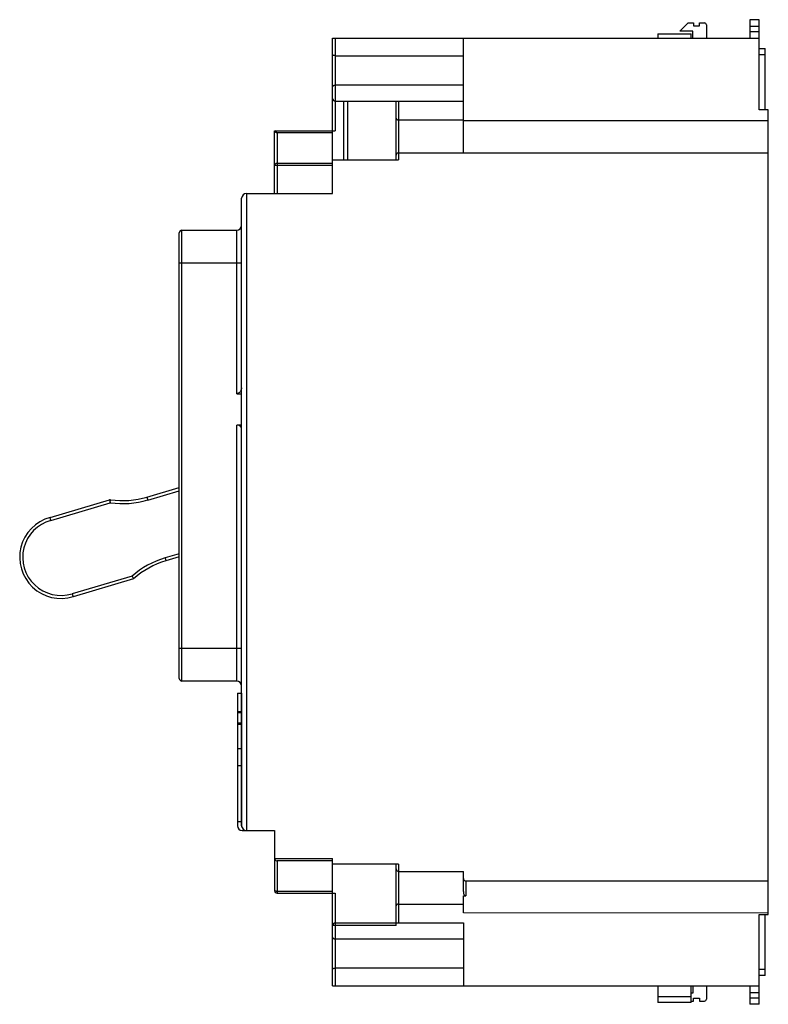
# Model space of a CAD drawing. Header units: millimetres. Extents: x 18 to 140, y 29 to 190.
import ezdxf

# ---------------------------------------------------------------- set-up
doc = ezdxf.new("R2010")
doc.units = ezdxf.units.MM
doc.header["$LTSCALE"] = 14.278233
doc.layers.get('0').update_dxf_attribs({"linetype": 'CONTINUOUS'})

msp = doc.modelspace()

# ---------------------------------------------------------------- linework, layer by layer
at = {"color": 7, "linetype": 'Continuous'}
for p, q in [((125.57, 188.23), (126.9, 189.56)), ((126.9, 189.56), (127.8, 189.56)), ((127.8, 189.56), (127.8, 189.06)), ((127.8, 189.06), (128.8, 189.06)), ((128.8, 189.06), (128.8, 189.56)), ((128.8, 189.56), (129.6, 189.56)), ((129.9, 189.26), (129.9, 187.06)), ((138.54, 190.08), (137.04, 190.08)), ((137.04, 190.07), (137.04, 187.06)), ((137.04, 189.04), (138.54, 189.04)), ((138.54, 175.35), (138.54, 190.07)), ((68.74, 161.66), (68.74, 187.06)), ((68.74, 187.06), (138.54, 187.06)), ((69.14, 187.06), (69.14, 171.88)), ((90.14, 168.31), (90.14, 187.06)), ((121.96, 187.79), (121.96, 187.06)), ((121.96, 187.79), (127.41, 187.79)), ((127.7, 188.23), (125.57, 188.23)), ((127.41, 187.06), (127.41, 187.79)), ((127.7, 187.06), (127.7, 188.23)), ((138.54, 188.07), (137.04, 188.07)), ((138.54, 185.34), (139.54, 185.34)), ((139.54, 175.35), (139.54, 185.34)), ((69.14, 184.19), (90.14, 184.19)), ((139.54, 184.34), (138.54, 184.34)), ((90.14, 179.39), (69.14, 179.39)), ((69.14, 176.76), (90.14, 176.76)), ((70.57, 167.16), (70.57, 176.76)), ((71.16, 176.76), (71.16, 167.16)), ((79.14, 167.16), (79.14, 176.76)), ((79.54, 176.76), (79.54, 167.16)), ((140.04, 175.35), (138.54, 175.35)), ((139.54, 175.37), (140.04, 175.37)), ((140.04, 43.66), (140.04, 175.35)), ((79.54, 173.67), (90.14, 173.67)), ((90.14, 173.56), (140.04, 173.56)), ((59.24, 161.66), (59.24, 171.88)), ((59.24, 171.88), (69.14, 171.88)), ((59.64, 171.55), (59.64, 161.66)), ((68.74, 171.55), (59.64, 171.55)), ((79.19, 168.11), (79.14, 167.92)), ((79.54, 168.32), (140.04, 168.31)), ((68.74, 166.22), (59.24, 166.22)), ((59.64, 166.61), (68.74, 166.61)), ((68.74, 167.16), (79.54, 167.16)), ((54.64, 161.66), (54.64, 57.38)), ((54.64, 161.66), (68.74, 161.66)), ((53.84, 58.18), (53.84, 160.86)), ((43.64, 82.26), (43.64, 155.22)), ((44.04, 81.86), (44.04, 155.62)), ((44.04, 155.62), (53.04, 155.62)), ((53.04, 128.88), (53.04, 155.62)), ((53.84, 150.23), (43.64, 150.23)), ((53.04, 128.88), (53.84, 128.88)), ((53.04, 81.86), (53.04, 123.75)), ((53.84, 123.75), (53.04, 123.75)), ((38.35, 111.96), (43.64, 113.53)), ((38.49, 111.48), (43.64, 113.01)), ((22.48, 108.63), (32.23, 111.51)), ((32.23, 111.51), (32.35, 111.03)), ((32.35, 111.03), (32.4, 111.52)), ((38.35, 111.96), (38.49, 111.48)), ((22.61, 108.14), (32.35, 111.03)), ((22.61, 108.14), (22.48, 108.63)), ((43.64, 102.7), (41.3, 102.01)), ((41.3, 102.01), (41.44, 101.53)), ((43.64, 102.18), (41.44, 101.53)), ((35.9, 99.04), (26.11, 96.14)), ((36.15, 98.6), (26.26, 95.66)), ((35.9, 99.04), (36.15, 98.6)), ((26.11, 96.14), (26.26, 95.66)), ((43.64, 87.25), (53.84, 87.25)), ((53.04, 81.86), (44.04, 81.86)), ((53.14, 79.88), (53.88, 79.88)), ((53.14, 79.88), (53.14, 58.18)), ((53.88, 57.93), (53.88, 79.88)), ((53.14, 76.86), (53.84, 76.86)), ((53.84, 76.66), (53.14, 76.66)), ((53.14, 75), (53.84, 75)), ((53.14, 74.8), (53.84, 74.8)), ((53.14, 70.81), (53.84, 70.81)), ((53.84, 67.96), (53.14, 67.96)), ((53.14, 58.86), (53.84, 58.86)), ((53.94, 57.38), (59.24, 57.38)), ((59.24, 57.38), (59.24, 47.56)), ((59.24, 52.81), (68.74, 52.81)), ((68.74, 52.42), (59.64, 52.42)), ((59.64, 52.42), (59.64, 47.16)), ((68.74, 31.98), (68.74, 52.81)), ((79.54, 51.88), (68.74, 51.88)), ((79.14, 41.88), (79.14, 51.88)), ((79.54, 51.88), (79.54, 42.28)), ((79.14, 51.12), (79.19, 50.93)), ((79.54, 50.72), (90.14, 50.72)), ((90.14, 47.4), (90.14, 50.72)), ((90.54, 49.15), (140.04, 49.15)), ((90.54, 49.15), (90.54, 46.7)), ((59.64, 47.49), (68.74, 47.49)), ((59.64, 47.16), (69.14, 47.16)), ((69.14, 47.16), (69.14, 31.98)), ((79.54, 45.37), (90.14, 45.37)), ((90.14, 46.7), (90.54, 46.7)), ((90.14, 43.91), (90.14, 46.7)), ((140.04, 43.9), (90.14, 43.91)), ((138.54, 43.66), (140.04, 43.66)), ((138.54, 28.96), (138.54, 43.66)), ((139.54, 33.7), (139.54, 43.66)), ((69.14, 42.28), (90.14, 42.28)), ((90.14, 42.28), (90.14, 31.98)), ((79.14, 41.88), (68.74, 41.88)), ((69.14, 39.65), (90.14, 39.65)), ((90.14, 34.85), (69.14, 34.85)), ((138.54, 34.7), (139.54, 34.7)), ((139.54, 33.7), (138.54, 33.7)), ((68.74, 31.98), (138.54, 31.98)), ((121.96, 31.98), (121.96, 29.23)), ((127.41, 29.23), (127.41, 31.98)), ((127.7, 30.81), (127.41, 30.81)), ((127.7, 31.98), (127.7, 30.81)), ((129.9, 31.98), (129.9, 29.78)), ((137.04, 31.98), (137.04, 28.96)), ((137.04, 30.91), (138.54, 30.91)), ((121.96, 30.23), (127.41, 30.23)), ((127.41, 29.23), (121.96, 29.23)), ((127.41, 29.48), (127.8, 29.48)), ((127.8, 29.98), (128.8, 29.98)), ((127.8, 29.48), (127.8, 29.98)), ((128.8, 29.98), (128.8, 29.48)), ((128.8, 29.48), (129.6, 29.48)), ((138.54, 29.94), (137.04, 29.94)), ((138.54, 28.96), (137.04, 28.96))]:
    msp.add_line(p, q, dxfattribs=at)
for centre, radius, start, end in [((129.6, 189.26), 0.3, 0, 90), ((69.14, 177.16), 0.4, 180, 270), ((59.44, 171.68), 0.2, 90, 180), ((54.64, 160.86), 0.8, 90, 180), ((53.04, 156.42), 0.8, 269.9991, 359.9967), ((44.04, 155.22), 0.4, 90, 180), ((32.35, 111.13), 0.4, 81.83, 106.5), ((34.39, 125.35), 14.46, 261.9172, 286.5), ((34.39, 125.35), 13.96, 261.83, 286.5), ((24.27, 102.12), 6.75, 105.3476, 287.1137), ((24.27, 102.12), 6.25, 105.363, 287.1294), ((45.41, 88.14), 14.46, 106.5, 131.0779), ((45.41, 88.14), 13.96, 106.5, 131.5212), ((44.04, 82.26), 0.4, 180, 270), ((53.04, 81.06), 0.8, 0.0011, 89.9987), ((53.94, 58.18), 0.8, 180, 270), ((54.64, 58.18), 0.8, 180, 270), ((59.64, 52.86), 0.402, 180.002, 185.9291), ((90.54, 49.55), 0.4, 179.9681, 269.9901), ((59.64, 47.56), 0.4, 180, 270), ((69.14, 41.88), 0.4, 90, 180), ((129.6, 29.78), 0.3, 270, 360)]:
    msp.add_arc(centre, radius, start, end, dxfattribs=at)
msp.add_ellipse((53.04, 123.15), major_axis=(0.8, 0), ratio=0.753554, start_param=0, end_param=1.570796, dxfattribs=at)
for points, knots in [([(69.14, 184.19), (69.09, 184.19), (68.99, 184.2), (68.88, 184.23), (68.81, 184.26), (68.76, 184.29), (68.74, 184.32), (68.74, 184.34)], [0, 0, 0, 0, 0.35082, 0.648214, 0.766629, 0.86322, 1, 1, 1, 1]), ([(68.74, 179.12), (68.74, 179.16), (68.76, 179.23), (68.85, 179.31), (68.98, 179.38), (69.09, 179.39), (69.14, 179.39)], [0, 0, 0, 0, 0.18347, 0.404619, 0.679784, 1, 1, 1, 1]), ([(79.14, 173.94), (79.14, 173.91), (79.16, 173.84), (79.25, 173.75), (79.38, 173.69), (79.48, 173.67), (79.54, 173.67)], [0, 0, 0, 0, 0.18552, 0.407235, 0.681354, 1, 1, 1, 1]), ([(59.25, 171.68), (59.25, 171.73), (59.29, 171.83), (59.39, 171.88), (59.44, 171.88)], [0, 0, 0, 0, 0.472135, 1, 1, 1, 1]), ([(59.31, 171.68), (59.3, 171.68), (59.28, 171.68), (59.25, 171.69), (59.25, 171.68)], [0, 0, 0, 0, 0.644381, 1, 1, 1, 1]), ([(59.64, 171.55), (59.58, 171.58), (59.47, 171.62), (59.36, 171.66), (59.31, 171.68)], [0, 0, 0, 0, 0.563567, 1, 1, 1, 1]), ([(59.46, 171.87), (59.45, 171.87), (59.45, 171.88), (59.45, 171.88), (59.44, 171.88)], [0, 0, 0, 0, 0.663472, 1, 1, 1, 1]), ([(59.64, 171.55), (59.61, 171.61), (59.56, 171.71), (59.49, 171.81), (59.47, 171.86), (59.46, 171.87)], [0, 0, 0, 0, 0.614161, 0.848966, 1, 1, 1, 1]), ([(79.54, 168.32), (79.47, 168.32), (79.32, 168.27), (79.23, 168.17), (79.19, 168.11)], [0, 0, 0, 0, 0.539381, 1, 1, 1, 1]), ([(59.24, 166.22), (59.24, 166.32), (59.33, 166.53), (59.54, 166.61), (59.64, 166.61)], [0, 0, 0, 0, 0.49727, 1, 1, 1, 1]), ([(53.84, 129.82), (53.84, 129.73), (53.79, 129.53), (53.67, 129.31), (53.53, 129.13), (53.4, 129.01), (53.24, 128.91), (53.11, 128.88), (53.04, 128.88)], [0, 0, 0, 0, 0.206128, 0.443634, 0.573185, 0.709292, 0.851955, 1, 1, 1, 1]), ([(59.24, 52.81), (59.25, 52.76), (59.28, 52.67), (59.34, 52.59), (59.37, 52.55)], [0, 0, 0, 0, 0.522484, 1, 1, 1, 1]), ([(59.37, 52.55), (59.39, 52.53), (59.47, 52.47), (59.57, 52.43), (59.64, 52.42)], [0, 0, 0, 0, 0.268498, 1, 1, 1, 1]), ([(79.19, 50.93), (79.2, 50.92), (79.22, 50.89), (79.24, 50.86), (79.26, 50.84)], [0, 0, 0, 0, 0.242224, 1, 1, 1, 1]), ([(79.26, 50.84), (79.3, 50.81), (79.38, 50.75), (79.49, 50.72), (79.54, 50.72)], [0, 0, 0, 0, 0.472737, 1, 1, 1, 1]), ([(59.24, 47.56), (59.24, 47.56), (59.25, 47.54), (59.29, 47.53), (59.37, 47.51), (59.5, 47.5), (59.59, 47.49), (59.64, 47.49)], [0, 0, 0, 0, 0.036922, 0.099867, 0.31545, 0.631038, 1, 1, 1, 1]), ([(90.14, 47.4), (90.14, 47.3), (90.16, 47.11), (90.23, 46.92), (90.29, 46.84)], [0, 0, 0, 0, 0.50698, 1, 1, 1, 1]), ([(90.29, 46.84), (90.32, 46.81), (90.39, 46.73), (90.49, 46.7), (90.54, 46.7)], [0, 0, 0, 0, 0.492008, 1, 1, 1, 1]), ([(79.54, 45.37), (79.48, 45.37), (79.38, 45.35), (79.25, 45.28), (79.16, 45.19), (79.14, 45.12), (79.14, 45.09)], [0, 0, 0, 0, 0.318354, 0.591967, 0.813816, 1, 1, 1, 1]), ([(68.74, 39.92), (68.74, 39.88), (68.76, 39.81), (68.85, 39.73), (68.98, 39.67), (69.09, 39.65), (69.14, 39.65)], [0, 0, 0, 0, 0.183513, 0.404635, 0.679786, 1, 1, 1, 1]), ([(69.14, 34.85), (69.09, 34.85), (68.99, 34.84), (68.88, 34.81), (68.81, 34.78), (68.76, 34.75), (68.74, 34.72), (68.74, 34.7)], [0, 0, 0, 0, 0.350814, 0.648191, 0.766593, 0.863179, 1, 1, 1, 1])]:
    msp.add_open_spline(points, degree=3, knots=knots, dxfattribs=at)

doc.saveas('drawing.dxf')
